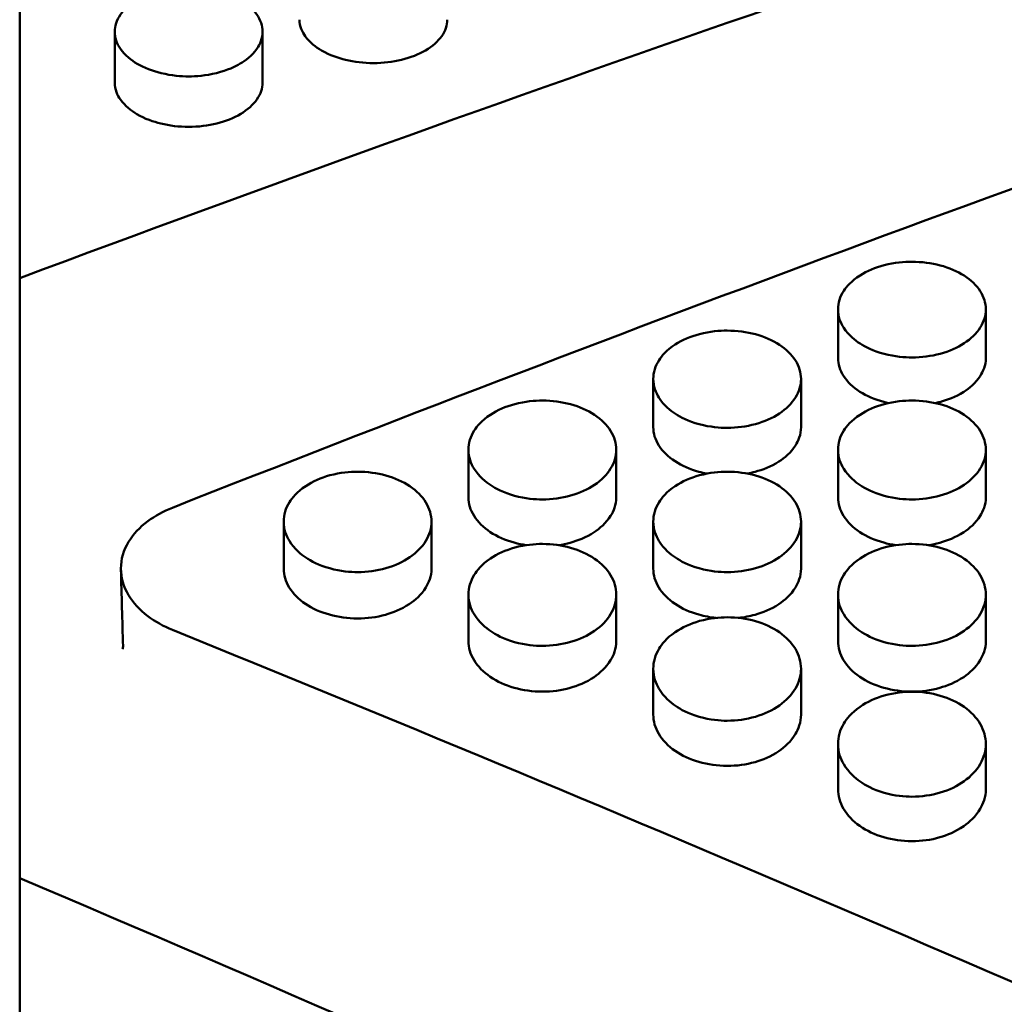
# Model space of a CAD drawing. Header units: millimetres. Extents: x 0 to 420, y 0 to 297.
# Tile 60 of 93: x 179.02 to 183.68, y 200.15 to 204.81. Entities that reach past the tile are written whole.
import ezdxf

# ---------------------------------------------------------------- set-up
doc = ezdxf.new("R2010")
doc.units = ezdxf.units.MM
doc.header["$LTSCALE"] = 0.75
doc.layers.add('FD_Dimensions', color=7, linetype='Continuous', lineweight=25)
doc.layers.add('Visible', color=7, linetype='Continuous', lineweight=50)
doc.styles.get("Standard").update_dxf_attribs({"font": 'arial.ttf'})
doc.dimstyles.new('Dim-ISO-25', dxfattribs={"dimtxt": 3.5, "dimasz": 3.5, "dimexe": 2.1, "dimexo": 2.1, "dimgap": 1.4, "dimtad": 1, "dimzin": 12, "dimdsep": 46, "dimtxsty": 'Standard', "dimcen": 0, "dimazin": 3, "dimtp": 0.1, "dimtm": 0.1, "dimtfac": 0.714286, "dimtmove": 0, "dimatfit": 3, "dimfxl": 1, "dimtzin": 12, "dimarcsym": 0})

# ---------------------------------------------------------------- blocks, each defined once
blk = doc.blocks.new('*D36')
at = {"layer": 'Defpoints', "color": 0, "transparency": 16777216}
for p in [(203.619897, 234.519927), (179.019897, 192.519927), (203.619897, 185.50414)]:
    blk.add_point(p, dxfattribs=at)
at = {"layer": 'FD_Dimensions', "color": 0, "lineweight": -2, "transparency": 16777216}
for p, q in [((179.019897, 194.619927), (179.019897, 236.619927)), ((203.619897, 187.60414), (203.619897, 236.619927)), ((182.519897, 234.519927), (200.119897, 234.519927))]:
    blk.add_line(p, q, dxfattribs=at)
at = {"layer": 'FD_Dimensions', "color": 0, "transparency": 16777216}
for points in [[(182.519897, 235.103261), (182.519897, 233.936594), (179.019897, 234.519927)], [(200.119897, 235.103261), (200.119897, 233.936594), (203.619897, 234.519927)]]:
    blk.add_solid(points, dxfattribs=at)
at = {"layer": 'FD_Dimensions', "color": 0, "transparency": 16777216, "insert": (191.319897, 237.706933), "char_height": 3.5, "attachment_point": 5}
blk.add_mtext('24.6', dxfattribs=at)
blk = doc.blocks.new('*D37')
at = {"layer": 'Defpoints', "color": 0, "transparency": 16777216}
for p in [(199.119897, 225.015219), (179.019897, 193.515219), (199.119897, 188.108598)]:
    blk.add_point(p, dxfattribs=at)
at = {"layer": 'FD_Dimensions', "color": 0, "lineweight": -2, "transparency": 16777216}
for p, q in [((179.019897, 195.615219), (179.019897, 227.115219)), ((199.119897, 190.208598), (199.119897, 227.115219)), ((182.519897, 225.015219), (195.619897, 225.015219))]:
    blk.add_line(p, q, dxfattribs=at)
at = {"layer": 'FD_Dimensions', "color": 0, "transparency": 16777216}
for points in [[(182.519897, 225.598552), (182.519897, 224.431886), (179.019897, 225.015219)], [(195.619897, 225.598552), (195.619897, 224.431886), (199.119897, 225.015219)]]:
    blk.add_solid(points, dxfattribs=at)
at = {"layer": 'FD_Dimensions', "color": 0, "transparency": 16777216, "insert": (189.069897, 228.202225), "char_height": 3.5, "attachment_point": 5}
blk.add_mtext('20.1', dxfattribs=at)
blk = doc.blocks.new('*D38')
at = {"layer": 'Defpoints', "color": 0, "transparency": 16777216}
for p in [(196.119897, 216.405562), (196.119897, 211.608598), (179.019897, 200.74665)]:
    blk.add_point(p, dxfattribs=at)
at = {"layer": 'FD_Dimensions', "color": 0, "lineweight": -2, "transparency": 16777216}
for p, q in [((179.019897, 202.84665), (179.019897, 218.505562)), ((196.119897, 213.708598), (196.119897, 218.505562)), ((182.519897, 216.405562), (192.619897, 216.405562))]:
    blk.add_line(p, q, dxfattribs=at)
at = {"layer": 'FD_Dimensions', "color": 0, "transparency": 16777216}
for points in [[(182.519897, 216.988895), (182.519897, 215.822229), (179.019897, 216.405562)], [(192.619897, 216.988895), (192.619897, 215.822229), (196.119897, 216.405562)]]:
    blk.add_solid(points, dxfattribs=at)
at = {"layer": 'FD_Dimensions', "color": 0, "transparency": 16777216, "insert": (187.569897, 219.562724), "char_height": 3.5, "attachment_point": 5}
blk.add_mtext('17.1', dxfattribs=at)

msp = doc.modelspace()

# ---------------------------------------------------------------- linework, layer by layer
at = {"layer": 'Visible', "extrusion": (0, 1, 0)}
for p, q in [((179.0199, 203.5878), (179.0199, 208.3582)), ((179.47, 204.5135), (179.47, 204.7544)), ((180.1698, 204.7545), (180.1698, 204.5136)), ((179.0199, 203.5878), (179.0199, 203.1972)), ((182.895, 203.2094), (182.895, 203.4394)), ((183.5948, 203.4394), (183.5948, 203.2094)), ((179.0199, 202.4476), (179.0199, 203.1972)), ((182.02, 202.8824), (182.02, 203.1096)), ((182.7198, 203.1096), (182.7198, 202.8823)), ((181.145, 202.5499), (181.145, 202.7745)), ((181.8448, 202.7744), (181.8448, 202.5499)), ((182.895, 202.5499), (182.895, 202.7745)), ((183.5948, 202.7744), (183.5948, 202.5499)), ((179.0199, 201.5707), (179.0199, 202.4476)), ((180.27, 202.2122), (180.27, 202.4339)), ((180.9698, 202.4339), (180.9698, 202.2122)), ((182.02, 202.2122), (182.02, 202.4339)), ((182.7198, 202.4339), (182.7198, 202.2122)), ((181.145, 201.8693), (181.145, 202.0881)), ((181.8448, 202.088), (181.8448, 201.8692)), ((182.895, 201.8693), (182.895, 202.0881)), ((183.5948, 202.088), (183.5948, 201.8692)), ((182.02, 201.5211), (182.02, 201.7371)), ((182.7198, 201.737), (182.7198, 201.5211)), ((179.0199, 201.4739), (179.0199, 201.5707)), ((179.0199, 201.3766), (179.0199, 201.4739)), ((179.0199, 200.7466), (179.0199, 201.3766)), ((182.895, 201.1679), (182.895, 201.3809)), ((183.5948, 201.3808), (183.5948, 201.1678)), ((179.0199, 193.5152), (179.0199, 200.7466))]:
    msp.add_line(p, q, dxfattribs=at)
at = {"layer": 'Visible'}
for points in [[(185.946, 205.9879), (183.6373, 205.2523), (181.3286, 204.4505), (179.0199, 203.5878)], [(185.9146, 204.7935), (183.8577, 204.0783), (181.8007, 203.3127), (179.7438, 202.5006)], [(179.5091, 201.8446), (179.5058, 201.9653), (179.5024, 202.086), (179.4991, 202.2067)], [(179.7438, 201.9214), (181.8007, 201.0878), (183.8577, 200.2087), (185.9146, 199.2886)], [(179.5071, 201.8302), (179.5071, 201.8302), (179.5077, 201.8317), (179.5082, 201.834)], [(179.5082, 201.834), (179.5088, 201.8367), (179.5092, 201.8401), (179.5092, 201.8433)], [(179.5092, 201.8433), (179.5092, 201.8438), (179.5092, 201.8442), (179.5091, 201.8446)], [(179.0199, 200.7466), (181.3286, 199.7652), (183.6373, 198.7291), (185.946, 197.6449)]]:
    msp.add_open_spline(points, degree=3, dxfattribs=at)
for points, knots in [([(179.8199, 204.9639), (179.762, 204.964), (179.7178, 204.9559), (179.6458, 204.9386), (179.6068, 204.9232), (179.5318, 204.8791), (179.5096, 204.8541), (179.4778, 204.8083), (179.4702, 204.7805), (179.4699, 204.7269), (179.4789, 204.6999), (179.5191, 204.6423), (179.5489, 204.6195), (179.609, 204.584), (179.6467, 204.5693), (179.7398, 204.5465), (179.784, 204.5433), (179.8199, 204.5433)], [-0.0480686, -0.0480686, -0.0480686, -0.0480686, -0.04611828, -0.04611828, -0.04318314, -0.04318314, -0.03947996, -0.03947996, -0.03376085, -0.03376085, -0.02744043, -0.02744043, -0.01987596, -0.01987596, -0.01075833, -0.01075833, -0.000001, -0.000001, -0.000001, -0.000001]), ([(179.8199, 204.5433), (179.8544, 204.5434), (179.8995, 204.5463), (180.0051, 204.5723), (180.0406, 204.5897), (180.0877, 204.6178), (180.1193, 204.6401), (180.158, 204.6959), (180.1699, 204.7226), (180.1696, 204.7832), (180.1604, 204.8109), (180.1299, 204.8542), (180.1079, 204.8792), (180.0325, 204.9234), (179.9937, 204.9387), (179.9015, 204.9607), (179.8557, 204.9639), (179.8199, 204.9639)], [-0.1685848, -0.1685848, -0.1685848, -0.1685848, -0.1359358, -0.1359358, -0.1024526, -0.1024526, -0.0703857, -0.0703857, -0.049943, -0.049943, -0.0321992, -0.0321992, -0.0201283, -0.0201283, -0.0107274, -0.0107274, -0.000001, -0.000001, -0.000001, -0.000001]), ([(180.345, 204.8118), (180.345, 204.7796), (180.3577, 204.7536), (180.3932, 204.7037), (180.4227, 204.6815), (180.4876, 204.6437), (180.5276, 204.6304), (180.6053, 204.6117), (180.649, 204.6064), (180.6949, 204.6064)], [-0.03876278, -0.03876278, -0.03876278, -0.03876278, -0.03341463, -0.03341463, -0.02519818, -0.02519818, -0.01376122, -0.01376122, 0, 0, 0, 0]), ([(180.6949, 204.6064), (180.7413, 204.6065), (180.7857, 204.6118), (180.8712, 204.6327), (180.9087, 204.6473), (180.9745, 204.686), (181.0005, 204.709), (181.0359, 204.7592), (181.0448, 204.785), (181.0448, 204.8119)], [-0.12337301, -0.12337301, -0.12337301, -0.12337301, -0.10535263, -0.10535263, -0.08740871, -0.08740871, -0.06921209, -0.06921209, -0.05134457, -0.05134457, -0.05134457, -0.05134457]), ([(179.47, 204.5135), (179.47, 204.4807), (179.4827, 204.4542), (179.5182, 204.4033), (179.5477, 204.3807), (179.6126, 204.3422), (179.6526, 204.3286), (179.7303, 204.3095), (179.774, 204.3042), (179.8199, 204.3042)], [-0.03876288, -0.03876288, -0.03876288, -0.03876288, -0.03341451, -0.03341451, -0.02519807, -0.02519807, -0.01376109, -0.01376109, 0, 0, 0, 0]), ([(179.8199, 204.3042), (179.8663, 204.3043), (179.9107, 204.3097), (179.9962, 204.331), (180.0337, 204.3458), (180.0995, 204.3853), (180.1255, 204.4088), (180.1609, 204.4599), (180.1698, 204.4862), (180.1698, 204.5136)], [-0.12338924, -0.12338924, -0.12338924, -0.12338924, -0.10536655, -0.10536655, -0.08742006, -0.08742006, -0.06922112, -0.06922112, -0.05135126, -0.05135126, -0.05135126, -0.05135126]), ([(183.2449, 203.2122), (183.2104, 203.2122), (183.1653, 203.2154), (183.0597, 203.2434), (183.0242, 203.2621), (182.9771, 203.2923), (182.9455, 203.3163), (182.9068, 203.3764), (182.8949, 203.4051), (182.8952, 203.4703), (182.9044, 203.5002), (182.9349, 203.5469), (182.9569, 203.5739), (183.0323, 203.6215), (183.0711, 203.6379), (183.1632, 203.6617), (183.2091, 203.6651), (183.2449, 203.6652)], [-0.1686284, -0.1686284, -0.1686284, -0.1686284, -0.1359701, -0.1359701, -0.1024785, -0.1024785, -0.0704052, -0.0704052, -0.0499575, -0.0499575, -0.0322088, -0.0322088, -0.0201339, -0.0201339, -0.0107298, -0.0107298, -0.000001, -0.000001, -0.000001, -0.000001]), ([(183.2449, 203.6652), (183.3385, 203.6653), (183.4261, 203.6418), (183.4923, 203.5995), (183.5253, 203.5784), (183.5506, 203.5542), (183.5682, 203.5266), (183.5858, 203.499), (183.5946, 203.47), (183.5948, 203.44), (183.5949, 203.4101), (183.586, 203.3812), (183.5681, 203.3533), (183.5502, 203.3253), (183.5247, 203.3004), (183.4923, 203.2792), (183.46, 203.258), (183.4223, 203.2415), (183.3788, 203.2298), (183.3352, 203.218), (183.2909, 203.2122), (183.2449, 203.2122)], [0.5, 0.5, 0.5, 0.5, 0.625, 0.625, 0.625, 0.6875, 0.6875, 0.6875, 0.75, 0.75, 0.75, 0.8125, 0.8125, 0.8125, 0.875, 0.875, 0.875, 0.9375, 0.9375, 0.9375, 1, 1, 1, 1]), ([(182.3699, 202.8787), (182.3354, 202.8787), (182.2903, 202.8819), (182.1847, 202.9104), (182.1492, 202.9294), (182.1021, 202.9601), (182.0705, 202.9845), (182.0318, 203.0455), (182.0199, 203.0748), (182.0202, 203.1411), (182.0294, 203.1714), (182.0599, 203.2189), (182.0819, 203.2463), (182.1573, 203.2948), (182.1961, 203.3115), (182.2882, 203.3357), (182.3341, 203.3392), (182.3699, 203.3392)], [-0.1686536, -0.1686536, -0.1686536, -0.1686536, -0.1359933, -0.1359933, -0.1024983, -0.1024983, -0.0704199, -0.0704199, -0.0499674, -0.0499674, -0.0322136, -0.0322136, -0.0201363, -0.0201363, -0.0107308, -0.0107308, -0.000001, -0.000001, -0.000001, -0.000001]), ([(182.3699, 203.3392), (182.4635, 203.3393), (182.5511, 203.3155), (182.6173, 203.2724), (182.6503, 203.2509), (182.6756, 203.2263), (182.6932, 203.1983), (182.7108, 203.1702), (182.7196, 203.1407), (182.7198, 203.1103), (182.7199, 203.0799), (182.711, 203.0505), (182.6931, 203.0221), (182.6752, 202.9936), (182.6497, 202.9684), (182.6173, 202.9468), (182.585, 202.9252), (182.5473, 202.9085), (182.5038, 202.8966), (182.4603, 202.8846), (182.4159, 202.8786), (182.3699, 202.8787)], [0.5, 0.5, 0.5, 0.5, 0.625, 0.625, 0.625, 0.6875, 0.6875, 0.6875, 0.75, 0.75, 0.75, 0.8125, 0.8125, 0.8125, 0.875, 0.875, 0.875, 0.9375, 0.9375, 0.9375, 1, 1, 1, 1]), ([(182.895, 203.2094), (182.895, 203.1799), (182.9039, 203.1516), (182.9393, 203.0966), (182.9653, 203.0713), (183.0311, 203.0288), (183.0686, 203.0129), (183.1188, 202.9994), (183.1264, 202.9976), (183.134, 202.9959)], [0.05136756, 0.05136756, 0.05136756, 0.05136756, 0.06924426, 0.06924426, 0.08745013, 0.08745013, 0.10540361, 0.10540361, 0.10857121, 0.10857121, 0.10857121, 0.10857121]), ([(183.3559, 202.9959), (183.363, 202.9975), (183.37, 202.9992), (183.4122, 203.0103), (183.4522, 203.0249), (183.5171, 203.0663), (183.5465, 203.0907), (183.582, 203.1455), (183.5948, 203.174), (183.5948, 203.2094)], [0.01150509, 0.01150509, 0.01150509, 0.01150509, 0.01376121, 0.01376121, 0.02519736, 0.02519736, 0.03341305, 0.03341305, 0.03875899, 0.03875899, 0.03875899, 0.03875899]), ([(181.4949, 202.5398), (181.4604, 202.5398), (181.4153, 202.5431), (181.3097, 202.572), (181.2742, 202.5913), (181.2271, 202.6225), (181.1955, 202.6473), (181.1568, 202.7093), (181.1449, 202.739), (181.1452, 202.8064), (181.1544, 202.8373), (181.1849, 202.8855), (181.2069, 202.9134), (181.2823, 202.9626), (181.3211, 202.9796), (181.4133, 203.0042), (181.4591, 203.0077), (181.4949, 203.0078)], [-0.1685871, -0.1685871, -0.1685871, -0.1685871, -0.135941, -0.135941, -0.1024591, -0.1024591, -0.0703914, -0.0703914, -0.0499477, -0.0499477, -0.0322025, -0.0322025, -0.0201302, -0.0201302, -0.0107282, -0.0107282, -0.000001, -0.000001, -0.000001, -0.000001]), ([(181.4949, 203.0078), (181.5885, 203.0079), (181.6761, 202.9836), (181.7423, 202.9399), (181.7753, 202.918), (181.8006, 202.8931), (181.8182, 202.8645), (181.8358, 202.836), (181.8446, 202.806), (181.8448, 202.7751), (181.8449, 202.7442), (181.836, 202.7143), (181.8181, 202.6855), (181.8002, 202.6566), (181.7747, 202.6309), (181.7423, 202.609), (181.71, 202.5871), (181.6723, 202.5701), (181.6288, 202.5579), (181.5853, 202.5458), (181.5409, 202.5397), (181.4949, 202.5398)], [0.5, 0.5, 0.5, 0.5, 0.625, 0.625, 0.625, 0.6875, 0.6875, 0.6875, 0.75, 0.75, 0.75, 0.8125, 0.8125, 0.8125, 0.875, 0.875, 0.875, 0.9375, 0.9375, 0.9375, 1, 1, 1, 1]), ([(183.2449, 202.5398), (183.2104, 202.5398), (183.1653, 202.5431), (183.0597, 202.572), (183.0242, 202.5913), (182.9771, 202.6225), (182.9455, 202.6473), (182.9068, 202.7093), (182.8949, 202.7391), (182.8952, 202.8064), (182.9044, 202.8373), (182.9349, 202.8855), (182.9569, 202.9134), (183.0323, 202.9626), (183.0711, 202.9796), (183.1632, 203.0042), (183.2091, 203.0077), (183.2449, 203.0078)], [-0.1686382, -0.1686382, -0.1686382, -0.1686382, -0.1359813, -0.1359813, -0.1024898, -0.1024898, -0.0704145, -0.0704145, -0.0499642, -0.0499642, -0.0322124, -0.0322124, -0.0201359, -0.0201359, -0.0107306, -0.0107306, -0.000001, -0.000001, -0.000001, -0.000001]), ([(183.2449, 203.0078), (183.3385, 203.0079), (183.4261, 202.9836), (183.4923, 202.9399), (183.5253, 202.918), (183.5506, 202.8931), (183.5682, 202.8645), (183.5858, 202.836), (183.5946, 202.806), (183.5948, 202.7751), (183.5949, 202.7442), (183.586, 202.7143), (183.5681, 202.6855), (183.5502, 202.6566), (183.5247, 202.6309), (183.4923, 202.609), (183.46, 202.5871), (183.4223, 202.5701), (183.3788, 202.5579), (183.3352, 202.5458), (183.2909, 202.5397), (183.2449, 202.5398)], [0.5, 0.5, 0.5, 0.5, 0.625, 0.625, 0.625, 0.6875, 0.6875, 0.6875, 0.75, 0.75, 0.75, 0.8125, 0.8125, 0.8125, 0.875, 0.875, 0.875, 0.9375, 0.9375, 0.9375, 1, 1, 1, 1]), ([(182.02, 202.8824), (182.02, 202.8523), (182.0289, 202.8236), (182.0643, 202.7676), (182.0903, 202.742), (182.1561, 202.6988), (182.1936, 202.6826), (182.2489, 202.6675), (182.2617, 202.6646), (182.2747, 202.6621)], [0.04541898, 0.04541898, 0.04541898, 0.04541898, 0.05866251, 0.05866251, 0.07214993, 0.07214993, 0.08545037, 0.08545037, 0.08939602, 0.08939602, 0.08939602, 0.08939602]), ([(182.4654, 202.6622), (182.4777, 202.6645), (182.4899, 202.6673), (182.5372, 202.68), (182.5772, 202.6948), (182.6421, 202.7369), (182.6716, 202.7616), (182.7071, 202.8174), (182.7198, 202.8464), (182.7198, 202.8823)], [0.00984604, 0.00984604, 0.00984604, 0.00984604, 0.01376103, 0.01376103, 0.02519801, 0.02519801, 0.03341446, 0.03341446, 0.0387627, 0.0387627, 0.0387627, 0.0387627]), ([(180.6199, 202.1956), (180.5854, 202.1956), (180.5403, 202.1989), (180.4347, 202.2283), (180.3992, 202.2479), (180.3521, 202.2796), (180.3205, 202.3048), (180.2818, 202.3678), (180.2699, 202.398), (180.2702, 202.4664), (180.2794, 202.4977), (180.3099, 202.5468), (180.3319, 202.575), (180.4073, 202.625), (180.4461, 202.6423), (180.5383, 202.6673), (180.5842, 202.6709), (180.6199, 202.6709)], [-0.1685479, -0.1685479, -0.1685479, -0.1685479, -0.1359083, -0.1359083, -0.1024329, -0.1024329, -0.070371, -0.070371, -0.0499327, -0.0499327, -0.0321933, -0.0321933, -0.0201249, -0.0201249, -0.010726, -0.010726, -0.000001, -0.000001, -0.000001, -0.000001]), ([(180.6199, 202.6709), (180.7135, 202.671), (180.8011, 202.6464), (180.8673, 202.602), (180.9003, 202.5798), (180.9256, 202.5544), (180.9432, 202.5254), (180.9608, 202.4965), (180.9696, 202.466), (180.9698, 202.4346), (180.9699, 202.4032), (180.961, 202.3729), (180.9431, 202.3435), (180.9252, 202.3142), (180.8997, 202.2881), (180.8673, 202.2659), (180.835, 202.2436), (180.7973, 202.2264), (180.7538, 202.214), (180.7103, 202.2017), (180.6659, 202.1955), (180.6199, 202.1956)], [0.5, 0.5, 0.5, 0.5, 0.625, 0.625, 0.625, 0.6875, 0.6875, 0.6875, 0.75, 0.75, 0.75, 0.8125, 0.8125, 0.8125, 0.875, 0.875, 0.875, 0.9375, 0.9375, 0.9375, 1, 1, 1, 1]), ([(182.3699, 202.1956), (182.3354, 202.1956), (182.2903, 202.1989), (182.1847, 202.2283), (182.1492, 202.2479), (182.1021, 202.2796), (182.0705, 202.3048), (182.0318, 202.3678), (182.0199, 202.398), (182.0202, 202.4664), (182.0294, 202.4977), (182.0599, 202.5468), (182.0819, 202.575), (182.1573, 202.625), (182.1961, 202.6423), (182.2883, 202.6673), (182.3341, 202.6709), (182.3699, 202.6709)], [-0.1686114, -0.1686114, -0.1686114, -0.1686114, -0.1359605, -0.1359605, -0.1024747, -0.1024747, -0.0704043, -0.0704043, -0.0499577, -0.0499577, -0.0322094, -0.0322094, -0.0201343, -0.0201343, -0.0107299, -0.0107299, -0.000001, -0.000001, -0.000001, -0.000001]), ([(182.3699, 202.6709), (182.4635, 202.671), (182.5511, 202.6464), (182.6173, 202.602), (182.6503, 202.5798), (182.6756, 202.5544), (182.6932, 202.5254), (182.7108, 202.4965), (182.7196, 202.466), (182.7198, 202.4346), (182.7199, 202.4032), (182.711, 202.3729), (182.6931, 202.3435), (182.6752, 202.3142), (182.6497, 202.2881), (182.6173, 202.2659), (182.585, 202.2436), (182.5473, 202.2264), (182.5038, 202.214), (182.4603, 202.2017), (182.4159, 202.1955), (182.3699, 202.1956)], [0.5, 0.5, 0.5, 0.5, 0.625, 0.625, 0.625, 0.6875, 0.6875, 0.6875, 0.75, 0.75, 0.75, 0.8125, 0.8125, 0.8125, 0.875, 0.875, 0.875, 0.9375, 0.9375, 0.9375, 1, 1, 1, 1]), ([(181.145, 202.5499), (181.145, 202.5194), (181.1539, 202.4902), (181.1893, 202.4334), (181.2153, 202.4073), (181.2811, 202.3634), (181.3186, 202.3469), (181.3799, 202.33), (181.3989, 202.326), (181.4181, 202.323)], [0.05135569, 0.05135569, 0.05135569, 0.05135569, 0.06922686, 0.06922686, 0.08742709, 0.08742709, 0.10537511, 0.10537511, 0.11321441, 0.11321441, 0.11321441, 0.11321441]), ([(181.5721, 202.323), (181.5906, 202.3259), (181.6089, 202.3298), (181.6622, 202.3444), (181.7022, 202.3594), (181.7671, 202.4022), (181.7966, 202.4273), (181.8321, 202.4839), (181.8448, 202.5134), (181.8448, 202.5499)], [0.0079133, 0.0079133, 0.0079133, 0.0079133, 0.01376091, 0.01376091, 0.0251983, 0.0251983, 0.03341522, 0.03341522, 0.03876496, 0.03876496, 0.03876496, 0.03876496]), ([(182.895, 202.5499), (182.895, 202.5194), (182.9039, 202.4902), (182.9393, 202.4334), (182.9653, 202.4073), (183.0311, 202.3634), (183.0686, 202.3469), (183.1299, 202.33), (183.1489, 202.326), (183.1681, 202.323)], [0.05137439, 0.05137439, 0.05137439, 0.05137439, 0.0692544, 0.0692544, 0.08746371, 0.08746371, 0.10542043, 0.10542043, 0.11326387, 0.11326387, 0.11326387, 0.11326387]), ([(183.3221, 202.323), (183.3406, 202.3259), (183.3589, 202.3298), (183.4122, 202.3444), (183.4522, 202.3594), (183.5171, 202.4022), (183.5466, 202.4273), (183.5821, 202.4839), (183.5948, 202.5134), (183.5948, 202.5499)], [0.007913, 0.007913, 0.007913, 0.007913, 0.013761, 0.013761, 0.02519826, 0.02519826, 0.03341514, 0.03341514, 0.03876425, 0.03876425, 0.03876425, 0.03876425]), ([(179.7438, 202.5006), (179.7, 202.4833), (179.6604, 202.4616), (179.5879, 202.4076), (179.5572, 202.3747), (179.5115, 202.299), (179.4991, 202.2562), (179.4991, 202.1696), (179.5114, 202.1266), (179.5572, 202.05), (179.5879, 202.0165), (179.6604, 201.9614), (179.7, 201.9392), (179.7438, 201.9214)], [-0.1037561, -0.1037561, -0.1037561, -0.1037561, -0.0884612, -0.0884612, -0.0711583, -0.0711583, -0.0518804, -0.0518804, -0.0326022, -0.0326022, -0.0152969, -0.0152969, 0, 0, 0, 0]), ([(181.4949, 201.8462), (181.4604, 201.8462), (181.4153, 201.8495), (181.3097, 201.8794), (181.2742, 201.8992), (181.2271, 201.9314), (181.1955, 201.957), (181.1568, 202.0209), (181.1449, 202.0516), (181.1452, 202.1211), (181.1544, 202.1529), (181.1849, 202.2027), (181.2069, 202.2314), (181.2823, 202.2822), (181.3211, 202.2997), (181.4133, 202.3251), (181.4591, 202.3288), (181.4949, 202.3288)], [-0.1685859, -0.1685859, -0.1685859, -0.1685859, -0.1359389, -0.1359389, -0.1024566, -0.1024566, -0.0703889, -0.0703889, -0.0499456, -0.0499456, -0.032201, -0.032201, -0.0201293, -0.0201293, -0.0107278, -0.0107278, -0.000001, -0.000001, -0.000001, -0.000001]), ([(181.4949, 202.3288), (181.5885, 202.3289), (181.6761, 202.3039), (181.7423, 202.2588), (181.7753, 202.2362), (181.8006, 202.2104), (181.8182, 202.181), (181.8358, 202.1516), (181.8446, 202.1207), (181.8448, 202.0888), (181.8449, 202.0569), (181.836, 202.0261), (181.8181, 201.9963), (181.8002, 201.9665), (181.7747, 201.9401), (181.7423, 201.9175), (181.71, 201.8949), (181.6723, 201.8774), (181.6288, 201.8649), (181.5853, 201.8524), (181.5409, 201.8461), (181.4949, 201.8462)], [0.5, 0.5, 0.5, 0.5, 0.625, 0.625, 0.625, 0.6875, 0.6875, 0.6875, 0.75, 0.75, 0.75, 0.8125, 0.8125, 0.8125, 0.875, 0.875, 0.875, 0.9375, 0.9375, 0.9375, 1, 1, 1, 1]), ([(183.2449, 201.8462), (183.2104, 201.8462), (183.1653, 201.8495), (183.0597, 201.8794), (183.0242, 201.8992), (182.9771, 201.9314), (182.9455, 201.957), (182.9068, 202.0209), (182.8949, 202.0516), (182.8952, 202.1211), (182.9044, 202.1529), (182.9349, 202.2027), (182.9569, 202.2314), (183.0323, 202.2822), (183.0711, 202.2997), (183.1632, 202.3251), (183.2091, 202.3288), (183.2449, 202.3288)], [-0.1686287, -0.1686287, -0.1686287, -0.1686287, -0.1359729, -0.1359729, -0.1024831, -0.1024831, -0.0704104, -0.0704104, -0.0499615, -0.0499615, -0.0322109, -0.0322109, -0.020135, -0.020135, -0.0107302, -0.0107302, -0.000001, -0.000001, -0.000001, -0.000001]), ([(183.2449, 202.3288), (183.3385, 202.3289), (183.4261, 202.3039), (183.4923, 202.2588), (183.5253, 202.2362), (183.5506, 202.2104), (183.5682, 202.181), (183.5858, 202.1516), (183.5946, 202.1207), (183.5948, 202.0888), (183.5949, 202.0569), (183.586, 202.0261), (183.5681, 201.9963), (183.5502, 201.9665), (183.5247, 201.9401), (183.4923, 201.9175), (183.46, 201.8949), (183.4223, 201.8774), (183.3788, 201.8649), (183.3352, 201.8524), (183.2909, 201.8461), (183.2449, 201.8462)], [0.5, 0.5, 0.5, 0.5, 0.625, 0.625, 0.625, 0.6875, 0.6875, 0.6875, 0.75, 0.75, 0.75, 0.8125, 0.8125, 0.8125, 0.875, 0.875, 0.875, 0.9375, 0.9375, 0.9375, 1, 1, 1, 1]), ([(180.27, 202.2122), (180.27, 202.1812), (180.2789, 202.1516), (180.3143, 202.0938), (180.3403, 202.0673), (180.4061, 202.0228), (180.4436, 202.006), (180.5291, 201.9821), (180.5735, 201.9759), (180.6199, 201.9759)], [0.05134374, 0.05134374, 0.05134374, 0.05134374, 0.06921123, 0.06921123, 0.08740769, 0.08740769, 0.10535196, 0.10535196, 0.12337217, 0.12337217, 0.12337217, 0.12337217]), ([(180.6199, 201.9759), (180.6658, 201.9758), (180.7095, 201.9819), (180.7872, 202.0034), (180.8272, 202.0187), (180.8921, 202.0622), (180.9216, 202.0876), (180.9571, 202.1452), (180.9698, 202.1751), (180.9698, 202.2122)], [0, 0, 0, 0, 0.0137609, 0.0137609, 0.02519828, 0.02519828, 0.03341528, 0.03341528, 0.03876522, 0.03876522, 0.03876522, 0.03876522]), ([(182.02, 202.2122), (182.02, 202.1812), (182.0289, 202.1516), (182.0643, 202.0938), (182.0903, 202.0673), (182.1561, 202.0228), (182.1936, 202.006), (182.2626, 201.9867), (182.2896, 201.9815), (182.3172, 201.9786)], [0.05137074, 0.05137074, 0.05137074, 0.05137074, 0.06924944, 0.06924944, 0.08745742, 0.08745742, 0.10541293, 0.10541293, 0.11650498, 0.11650498, 0.11650498, 0.11650498]), ([(182.4231, 201.9786), (182.45, 201.9815), (182.4762, 201.9865), (182.5372, 202.0034), (182.5772, 202.0187), (182.6421, 202.0621), (182.6716, 202.0876), (182.707, 202.1452), (182.7198, 202.1751), (182.7198, 202.2122)], [0.00541956, 0.00541956, 0.00541956, 0.00541956, 0.01376086, 0.01376086, 0.02519763, 0.02519763, 0.03341375, 0.03341375, 0.03876124, 0.03876124, 0.03876124, 0.03876124]), ([(182.3699, 201.4916), (182.3354, 201.4916), (182.2903, 201.495), (182.1847, 201.5253), (182.1492, 201.5454), (182.1021, 201.5781), (182.0705, 201.604), (182.0318, 201.6689), (182.0199, 201.7), (182.0202, 201.7705), (182.0294, 201.8028), (182.0599, 201.8534), (182.0819, 201.8825), (182.1573, 201.934), (182.1961, 201.9519), (182.2883, 201.9776), (182.3341, 201.9813), (182.3699, 201.9814)], [-0.1686134, -0.1686134, -0.1686134, -0.1686134, -0.1359597, -0.1359597, -0.1024719, -0.1024719, -0.0704006, -0.0704006, -0.0499541, -0.0499541, -0.0322066, -0.0322066, -0.0201326, -0.0201326, -0.0107292, -0.0107292, -0.000001, -0.000001, -0.000001, -0.000001]), ([(182.3699, 201.9814), (182.4635, 201.9815), (182.5511, 201.9561), (182.6173, 201.9103), (182.6503, 201.8874), (182.6756, 201.8612), (182.6932, 201.8314), (182.7108, 201.8015), (182.7196, 201.7701), (182.7198, 201.7378), (182.7199, 201.7054), (182.711, 201.6742), (182.6931, 201.6439), (182.6752, 201.6137), (182.6497, 201.5869), (182.6173, 201.564), (182.585, 201.541), (182.5473, 201.5233), (182.5038, 201.5106), (182.4603, 201.4979), (182.4159, 201.4915), (182.3699, 201.4916)], [0.5, 0.5, 0.5, 0.5, 0.625, 0.625, 0.625, 0.6875, 0.6875, 0.6875, 0.75, 0.75, 0.75, 0.8125, 0.8125, 0.8125, 0.875, 0.875, 0.875, 0.9375, 0.9375, 0.9375, 1, 1, 1, 1]), ([(181.145, 201.8693), (181.145, 201.8378), (181.1539, 201.8077), (181.1893, 201.7491), (181.2153, 201.7222), (181.2811, 201.677), (181.3186, 201.66), (181.4041, 201.6356), (181.4485, 201.6294), (181.4949, 201.6293)], [0.05135371, 0.05135371, 0.05135371, 0.05135371, 0.06922426, 0.06922426, 0.08742388, 0.08742388, 0.1053712, 0.1053712, 0.12339462, 0.12339462, 0.12339462, 0.12339462]), ([(181.4949, 201.6293), (181.5408, 201.6293), (181.5845, 201.6354), (181.6622, 201.6573), (181.7022, 201.6728), (181.7671, 201.7169), (181.7966, 201.7428), (181.8321, 201.8012), (181.8448, 201.8315), (181.8448, 201.8692)], [0, 0, 0, 0, 0.01376091, 0.01376091, 0.02519823, 0.02519823, 0.03341516, 0.03341516, 0.03876471, 0.03876471, 0.03876471, 0.03876471]), ([(182.895, 201.8693), (182.895, 201.8378), (182.9039, 201.8077), (182.9393, 201.7491), (182.9653, 201.7222), (183.0311, 201.677), (183.0686, 201.66), (183.1541, 201.6356), (183.1985, 201.6294), (183.2449, 201.6293)], [0.05137205, 0.05137205, 0.05137205, 0.05137205, 0.06925105, 0.06925105, 0.08745936, 0.08745936, 0.105415, 0.105415, 0.12344707, 0.12344707, 0.12344707, 0.12344707]), ([(183.2449, 201.6293), (183.2908, 201.6293), (183.3345, 201.6354), (183.4122, 201.6573), (183.4522, 201.6728), (183.5171, 201.7169), (183.5466, 201.7428), (183.5821, 201.8012), (183.5948, 201.8315), (183.5948, 201.8692)], [0, 0, 0, 0, 0.01376106, 0.01376106, 0.02519842, 0.02519842, 0.03341548, 0.03341548, 0.03876482, 0.03876482, 0.03876482, 0.03876482]), ([(183.2449, 201.1319), (183.2104, 201.1319), (183.1653, 201.1354), (183.0597, 201.1661), (183.0242, 201.1865), (182.9771, 201.2196), (182.9455, 201.2459), (182.9068, 201.3117), (182.8949, 201.3433), (182.8952, 201.4148), (182.9044, 201.4476), (182.9349, 201.4989), (182.9569, 201.5284), (183.0323, 201.5807), (183.0711, 201.5988), (183.1633, 201.6249), (183.2091, 201.6287), (183.2449, 201.6288)], [-0.1686064, -0.1686064, -0.1686064, -0.1686064, -0.1359526, -0.1359526, -0.1024654, -0.1024654, -0.0703958, -0.0703958, -0.0499505, -0.0499505, -0.0322041, -0.0322041, -0.0201312, -0.0201312, -0.0107286, -0.0107286, -0.000001, -0.000001, -0.000001, -0.000001]), ([(183.2449, 201.6288), (183.3385, 201.6289), (183.4261, 201.6031), (183.4923, 201.5566), (183.5253, 201.5334), (183.5506, 201.5069), (183.5682, 201.4766), (183.5858, 201.4463), (183.5946, 201.4144), (183.5948, 201.3816), (183.5949, 201.3488), (183.586, 201.3171), (183.5681, 201.2864), (183.5502, 201.2558), (183.5247, 201.2285), (183.4923, 201.2053), (183.46, 201.182), (183.4223, 201.164), (183.3788, 201.1511), (183.3352, 201.1383), (183.2909, 201.1318), (183.2449, 201.1319)], [0.5, 0.5, 0.5, 0.5, 0.625, 0.625, 0.625, 0.6875, 0.6875, 0.6875, 0.75, 0.75, 0.75, 0.8125, 0.8125, 0.8125, 0.875, 0.875, 0.875, 0.9375, 0.9375, 0.9375, 1, 1, 1, 1]), ([(182.02, 201.5211), (182.02, 201.4892), (182.0289, 201.4587), (182.0643, 201.3992), (182.0903, 201.3719), (182.1561, 201.326), (182.1936, 201.3087), (182.2791, 201.2841), (182.3235, 201.2777), (182.3699, 201.2777)], [0.05136166, 0.05136166, 0.05136166, 0.05136166, 0.06923497, 0.06923497, 0.08743747, 0.08743747, 0.10538728, 0.10538728, 0.1234135, 0.1234135, 0.1234135, 0.1234135]), ([(182.3699, 201.2777), (182.4158, 201.2776), (182.4595, 201.2839), (182.5372, 201.306), (182.5772, 201.3217), (182.6421, 201.3665), (182.6716, 201.3928), (182.7071, 201.4521), (182.7198, 201.4829), (182.7198, 201.5211)], [0, 0, 0, 0, 0.01376101, 0.01376101, 0.02519836, 0.02519836, 0.03341526, 0.03341526, 0.03876445, 0.03876445, 0.03876445, 0.03876445]), ([(182.895, 201.1679), (182.895, 201.1355), (182.9039, 201.1045), (182.9393, 201.0442), (182.9653, 201.0165), (183.0311, 200.97), (183.0686, 200.9525), (183.1541, 200.9274), (183.1985, 200.921), (183.2449, 200.9209)], [0.05135819, 0.05135819, 0.05135819, 0.05135819, 0.06923049, 0.06923049, 0.08743201, 0.08743201, 0.10538049, 0.10538049, 0.12340561, 0.12340561, 0.12340561, 0.12340561]), ([(183.2449, 200.9209), (183.2908, 200.9209), (183.3345, 200.9272), (183.4122, 200.9497), (183.4522, 200.9656), (183.5171, 201.0111), (183.5466, 201.0377), (183.5821, 201.0978), (183.5948, 201.1291), (183.5948, 201.1678)], [0, 0, 0, 0, 0.01376114, 0.01376114, 0.02519885, 0.02519885, 0.03341591, 0.03341591, 0.03876575, 0.03876575, 0.03876575, 0.03876575])]:
    msp.add_open_spline(points, degree=3, knots=knots, dxfattribs=at)

# ---------------------------------------------------------------- dimensions: what is measured, and where the dimension line sits
at = {"layer": 'FD_Dimensions'}
for base, p1, p2, picture, middle in [((203.6199, 234.5199), (179.0199, 192.5199), (203.6199, 185.5041), '*D36', (191.3199, 237.7069)), ((199.1199, 225.0152), (179.0199, 193.5152), (199.1199, 188.1086), '*D37', (189.0699, 228.2022)), ((196.1199, 216.4056), (179.0199, 200.7466), (196.1199, 211.6086), '*D38', (187.5699, 219.5627))]:
    dim = msp.add_linear_dim(base=base, p1=p1, p2=p2, dimstyle='Dim-ISO-25', override={"dimlfac": 1, "dimclrd": 0, "dimclre": 0}, dxfattribs=at)
    dim.commit()
    dim.dimension.update_dxf_attribs({"geometry": picture, "text_midpoint": middle})

doc.saveas('drawing.dxf')
